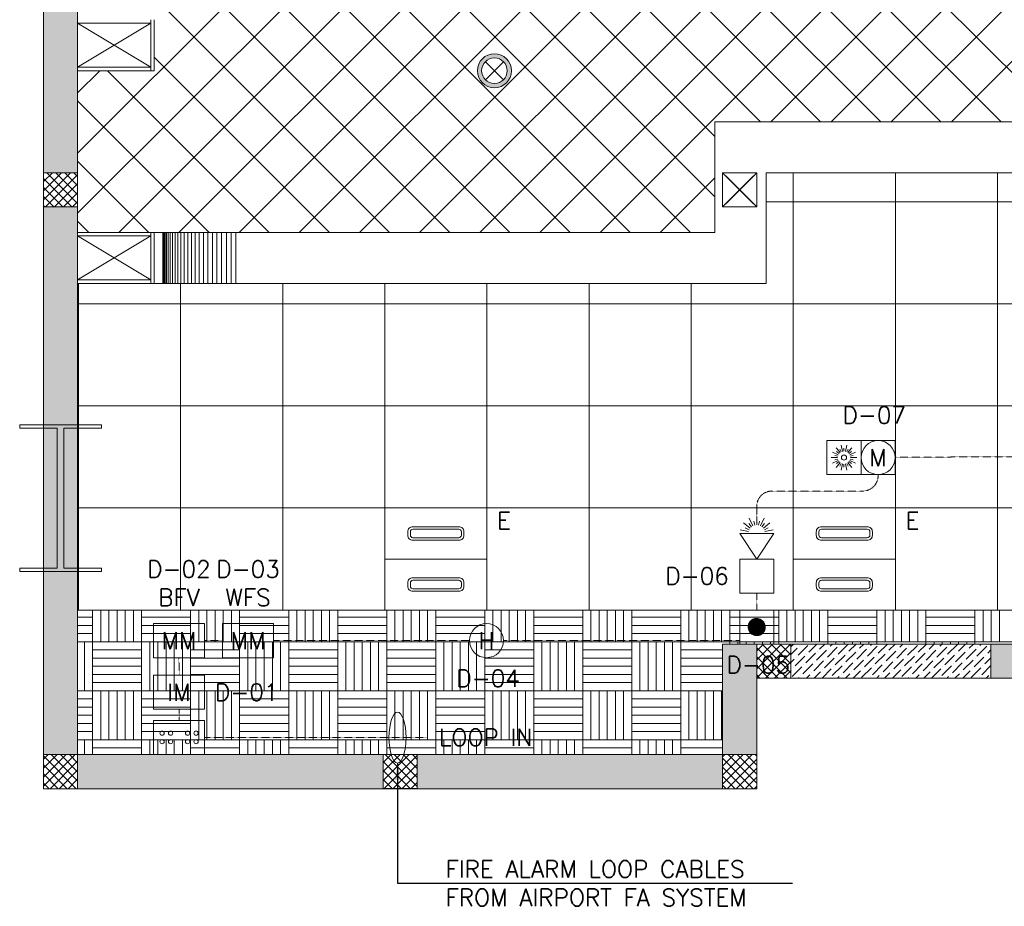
# Model space of a CAD drawing. Header units: millimetres. Extents: x -150 to 17700, y -24664 to 13830.
# Tile 2 of 58: x -140 to 5645, y -691 to 4520. Entities that reach past the tile are written whole.
import ezdxf
from ezdxf.enums import TextEntityAlignment as Align

# ---------------------------------------------------------------- set-up
doc = ezdxf.new("R2010")
doc.units = ezdxf.units.MM
doc.header["$MEASUREMENT"] = 0
doc.linetypes.add('HIDDENX2', pattern=[19.05, 12.7, -6.35])
doc.layers.get('0').update_dxf_attribs({"lineweight": 5})
for name, color, linetype, lineweight, true_color in [('M-MEP-ELFA-CABLE', 1, 'HIDDENX2', 20, 0xff0000), ('M-MEP-ELFA-DETECTOR', 7, 'Continuous', 20, 0xa50000), ('M-MEP-ELFA-EQUIP', 6, 'Continuous', 20, 0xff00ff), ('M-MEP-ELLG-LIGHT', 5, 'Continuous', 15, 0x0000ff), ('RCP XREF$0$A-200MM', 9, 'Continuous', 0, 0x808080), ('RCP XREF$0$A-CEILING-01', 9, 'Continuous', 0, 0x808080), ('RCP XREF$0$A-CEILING-02', 9, 'Continuous', 0, 0x808080), ('RCP XREF$0$A-CEILING-03', 9, 'Continuous', 0, 0x808080), ('RCP XREF$0$A-EQUIP', 9, 'Continuous', 0, 0x808080), ('RCP XREF$0$A-Wall & Column', 9, 'Continuous', 0, 0x808080), ('RCP XREF$0$Column', 9, 'Continuous', 0, 0x808080), ('RCP XREF$0$ND_26_HATCH', 9, 'Continuous', 0, 0x808080), ('RCP XREF$0$XR-CP-DS$0$A-DOWN LIG', 9, 'Continuous', 0, 0x808080)]:
    doc.layers.add(name, color=color, linetype=linetype, lineweight=lineweight, true_color=true_color)
doc.layers.add('M-MEP-ELFA-TEXT', color=7, linetype='Continuous', lineweight=15)
doc.styles.add('Oswald Light', font='txt')
doc.styles.get("Standard").update_dxf_attribs({"font": 'romans.shx'})
doc.dimstyles.new('MDS-50', dxfattribs={"dimtxt": 100, "dimasz": 100, "dimexe": 50, "dimexo": 50, "dimgap": 25, "dimtad": 1, "dimdec": 0, "dimtxsty": 'Oswald Light', "dimcen": 0, "dimdle": 1.5875, "dimazin": 0, "dimtfac": 1, "dimtdec": 0, "dimtix": 1, "dimtmove": 0, "dimatfit": 0, "dimfxl": 1, "dimfrac": 2, "dimtolj": 1, "dimarcsym": 0})

# ---------------------------------------------------------------- blocks, each defined once
blk = doc.blocks.new('MCP-BGU')
h = blk.add_hatch()
h.set_pattern_fill('ANSI31', color=0)
h.set_pattern_definition([(45, (-19207.91589, 10350.93418), (-0.08838834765, 0.08838834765), [])])
h.paths.add_polyline_path([(50, 100, 1), (-50, 100, 1)])
at = {"color": 0}
blk.add_lwpolyline([(-100, 200), (100, 200), (100, 0), (-100, 0)], close=True, dxfattribs=at)
blk.add_circle((0, 100), 50, dxfattribs=at)
blk = doc.blocks.new('FALSS-WM')
at = {"color": 0}
for p, q in [((361.1, 48.7), (372.3, 97.5)), ((371.7, 45), (382.5, 67.6)), ((381.2, 39.1), (412.3, 78.2)), ((389.1, 31.2), (408.6, 46.8)), ((395, 21.7), (440.1, 43.4)), ((398.7, 11.1), (423.1, 16.7)), ((400, 0), (450, 0)), ((361.1, -48.7), (372.3, -97.5)), ((371.7, -45), (382.5, -67.6)), ((381.2, -39.1), (412.3, -78.2)), ((389.1, -31.2), (408.6, -46.8)), ((395, -21.7), (440.1, -43.4)), ((398.7, -11.1), (423.1, -16.7)), ((400, 0), (450, 0))]:
    blk.add_line(p, q, dxfattribs=at)
for points in [[(0, 100), (200, 100), (200, -100), (0, -100)], [(350, 100), (200, 0), (200, 0), (350, -100)]]:
    blk.add_lwpolyline(points, close=True, dxfattribs=at)
blk = doc.blocks.new('HD-CM')
at = {"color": 0}
blk.add_circle((0, 0), 100, dxfattribs=at)
blk.add_attdef('H', text='', height=100, dxfattribs=at).set_placement((0, 0), align=Align.MIDDLE_CENTER)
blk = doc.blocks.new('MCD-CV')
at = {"color": 0}
blk.add_lwpolyline([(-100, 100), (100, 100), (100, -100), (-100, -100)], close=True, dxfattribs=at)
blk.add_circle((0, 0), 100, dxfattribs=at)
blk.add_attdef('C', text='', height=100, dxfattribs=at).set_placement((0, 0), align=Align.MIDDLE_CENTER)
blk = doc.blocks.new('RI-CM')
at = {"color": 0}
for p, q in [((-23.4, 29.3), (-46.8, 58.6)), ((-8.3, 36.6), (-16.7, 73.1)), ((8.3, 36.6), (16.7, 73.1)), ((23.4, 29.3), (46.8, 58.6)), ((-37.5, 0), (-75, 0)), ((-33.8, 16.3), (-67.6, 32.5)), ((-36.6, 8.3), (-54.8, 12.5)), ((-29.3, 23.4), (-44, 35.1)), ((-16.3, 33.8), (-24.4, 50.7)), ((0, 37.5), (0, 56.3)), ((16.3, 33.8), (24.4, 50.7)), ((29.3, 23.4), (44, 35.1)), ((33.8, 16.3), (67.6, 32.5)), ((36.6, 8.3), (54.8, 12.5)), ((37.5, 0), (75, 0)), ((-37.5, 0), (-75, 0)), ((-33.8, -16.3), (-67.6, -32.5)), ((-36.6, -8.3), (-54.8, -12.5)), ((-23.4, -29.3), (-46.8, -58.6)), ((-29.3, -23.4), (-44, -35.1)), ((-16.3, -33.8), (-24.4, -50.7)), ((-8.3, -36.6), (-16.7, -73.1)), ((0, -37.5), (0, -56.3)), ((0, -37.5), (0, -56.3)), ((8.3, -36.6), (16.7, -73.1)), ((16.3, -33.8), (24.4, -50.7)), ((23.4, -29.3), (46.8, -58.6)), ((29.3, -23.4), (44, -35.1)), ((33.8, -16.3), (67.6, -32.5)), ((36.6, -8.3), (54.8, -12.5)), ((37.5, 0), (75, 0))]:
    blk.add_line(p, q, dxfattribs=at)
blk.add_lwpolyline([(-100, 100), (100, 100), (100, -100), (-100, -100)], close=True, dxfattribs=at)
blk.add_circle((0, 0), 15, dxfattribs=at)
blk = doc.blocks.new('IM')
at = {"color": 0}
blk.add_lwpolyline([(-150, 200), (150, 200), (150, 0), (-150, 0)], close=True, dxfattribs=at)
blk.add_attdef('IM', text='', height=100, dxfattribs=at).set_placement((0, 100), align=Align.MIDDLE_CENTER)
blk = doc.blocks.new('MM')
at = {"color": 0}
blk.add_lwpolyline([(-150, 200), (150, 200), (150, 0), (-150, 0)], close=True, dxfattribs=at)
blk.add_attdef('MM', text='', height=100, dxfattribs=at).set_placement((0, 100), align=Align.MIDDLE_CENTER)
blk = doc.blocks.new('FALJB')
at = {"color": 0}
blk.add_lwpolyline([(-150, 200), (150, 200), (150, 0), (-150, 0)], close=True, dxfattribs=at)
for centre in [(-100, 125), (-50, 125), (50, 125), (100, 125), (-100, 75), (-50, 75), (50, 75), (100, 75)]:
    blk.add_circle(centre, 12.5, dxfattribs=at)
blk = doc.blocks.new('RCP XREF')
at = {"layer": 'RCP XREF$0$ND_26_HATCH', "lineweight": 0, "true_color": 0x808080, "transparency": 33554687}
h = blk.add_hatch(color=8, dxfattribs=at)
h.dxf.hatch_style = 1
h.paths.add_polyline_path([(200, 13280), (0, 13280), (0, 0), (4190, 0), (4190, 650), (4390, 650), (4390, 850), (3990, 850), (3990, 200), (200, 200), (200, 8735.8), (200, 8835.8), (200, 9585.8), (200, 9685.8), (200, 10435.8), (200, 10535.8), (200, 11285.8), (200, 11385.8), (200, 12135.8), (200, 12235.8)])
h.paths.add_polyline_path([(0, 11087.2), (200, 11087.2), (200, 11287.2), (0, 11287.2)], flags=17)
h.paths.add_polyline_path([(0, 8211.4), (200, 8211.4), (200, 8411.4), (0, 8411.4)], flags=17)
h.paths.add_polyline_path([(0, 5830), (200, 5830), (200, 6030), (0, 6030)], flags=17)
h.paths.add_polyline_path([(0, 3420), (200, 3420), (200, 3620), (0, 3620)], flags=17)
h.paths.add_polyline_path([(0, 0), (200, 0), (200, 200), (0, 200)], flags=17)
h.paths.add_polyline_path([(1995, 0.3), (2195, 0.3), (2195, 200.3), (1995, 200.3)], flags=16)
h.paths.add_polyline_path([(3990, 0), (4190, 0), (4190, 200), (3990, 200)], flags=17)
h.paths.add_polyline_path([(4190, 650), (4390, 650), (4390, 850), (4190, 850)], flags=17)
h = blk.add_hatch(color=8, dxfattribs=at)
h.dxf.hatch_style = 1
h.paths.add_polyline_path([(5890, 850), (5566.6, 850), (5566.6, 650), (5566.6, 650), (5890, 650)])
at = {"color": 8, "lineweight": 0, "true_color": 0x808080}
for p, q in [((200, 4240), (630, 4500)), ((200, 4500), (630, 4240)), ((200, 3250), (630, 2990)), ((200, 2990), (630, 3250))]:
    blk.add_line(p, q, dxfattribs=at)
at = {"layer": 'RCP XREF$0$A-200MM', "color": 8, "linetype": 'Continuous', "lineweight": 0, "true_color": 0x808080, "transparency": 33554687}
for p, q in [((4390, 833.9), (4406.1, 850)), ((4390, 787.9), (4427.3, 825.2)), ((4433.1, 785), (4490.5, 842.5)), ((4438.8, 836.7), (4438.8, 836.7)), ((4450.3, 848.2), (4452.1, 850)), ((4496.3, 802.3), (4544, 850)), ((4542.2, 756.3), (4599.7, 813.7)), ((4559.5, 819.5), (4590, 850)), ((4605.4, 773.5), (4662.9, 831)), ((4611.2, 825.2), (4611.2, 825.2)), ((4622.7, 836.7), (4635.9, 850)), ((4668.6, 790.8), (4726.1, 848.2)), ((4674.4, 842.5), (4674.4, 842.5)), ((4731.8, 808), (4773.8, 850)), ((4777.8, 762), (4835.2, 819.5)), ((4783.5, 813.7), (4783.5, 813.7)), ((4795, 825.2), (4819.8, 850)), ((4841, 779.3), (4898.4, 836.7)), ((4846.7, 831), (4846.7, 831)), ((4858.2, 842.5), (4865.8, 850)), ((4904.2, 796.5), (4957.7, 850)), ((4909.9, 848.2), (4909.9, 848.2)), ((4967.4, 813.7), (5003.6, 850)), ((5013.3, 767.8), (5070.8, 825.2)), ((5019.1, 819.5), (5019.1, 819.5)), ((5030.6, 831), (5049.6, 850)), ((5076.5, 785), (5134, 842.5)), ((5082.3, 836.7), (5082.3, 836.7)), ((5093.8, 848.2), (5095.6, 850)), ((5139.7, 802.3), (5187.5, 850)), ((5185.7, 756.3), (5243.2, 813.7)), ((5202.9, 819.5), (5233.4, 850)), ((5248.9, 773.5), (5306.4, 831)), ((5254.6, 825.2), (5254.6, 825.2)), ((5266.1, 836.7), (5279.4, 850)), ((5312.1, 790.8), (5369.6, 848.2)), ((5317.8, 842.5), (5317.8, 842.5)), ((5375.3, 808), (5417.3, 850)), ((5421.3, 762), (5478.7, 819.5)), ((5427, 813.7), (5427, 813.7)), ((5438.5, 825.2), (5463.3, 850)), ((5484.5, 779.3), (5541.9, 836.7)), ((5490.2, 831), (5490.2, 831)), ((5501.7, 842.5), (5509.2, 850)), ((5547.7, 796.5), (5566.6, 815.5)), ((5553.4, 848.2), (5553.4, 848.2)), ((4390, 741.9), (4410.1, 762)), ((4415.8, 721.8), (4473.3, 779.3)), ((4421.6, 773.5), (4421.6, 773.5)), ((4479, 739.1), (4536.5, 796.5)), ((4484.8, 790.8), (4484.8, 790.8)), ((4548, 808), (4548, 808)), ((4588.2, 710.3), (4645.7, 767.8)), ((4593.9, 762), (4593.9, 762)), ((4651.4, 727.6), (4708.9, 785)), ((4657.1, 779.3), (4657.1, 779.3)), ((4714.6, 744.8), (4772, 802.3)), ((4720.3, 796.5), (4720.3, 796.5)), ((4760.6, 698.8), (4818, 756.3)), ((4823.8, 716.1), (4881.2, 773.5)), ((4829.5, 767.8), (4829.5, 767.8)), ((4887, 733.3), (4944.4, 790.8)), ((4892.7, 785), (4892.7, 785)), ((4950.2, 750.5), (5007.6, 808)), ((4955.9, 802.3), (4955.9, 802.3)), ((4996.1, 704.6), (5053.6, 762)), ((5001.9, 756.3), (5001.9, 756.3)), ((5059.3, 721.8), (5116.8, 779.3)), ((5065.1, 773.5), (5065.1, 773.5)), ((5122.5, 739.1), (5180, 796.5)), ((5128.3, 790.8), (5128.3, 790.8)), ((5191.5, 808), (5191.5, 808)), ((5231.7, 710.3), (5289.1, 767.8)), ((5237.4, 762), (5237.4, 762)), ((5294.9, 727.6), (5352.3, 785)), ((5300.6, 779.3), (5300.6, 779.3)), ((5358.1, 744.8), (5415.5, 802.3)), ((5363.8, 796.5), (5363.8, 796.5)), ((5404, 698.8), (5461.5, 756.3)), ((5467.2, 716.1), (5524.7, 773.5)), ((5473, 767.8), (5473, 767.8)), ((5530.4, 733.3), (5566.6, 769.5)), ((5536.2, 785), (5536.2, 785)), ((4390, 696), (4392.9, 698.8)), ((4398.6, 658.6), (4456.1, 716.1)), ((4404.4, 710.3), (4404.4, 710.3)), ((4461.8, 675.9), (4519.3, 733.3)), ((4467.6, 727.6), (4467.6, 727.6)), ((4525, 693.1), (4582.5, 750.5)), ((4530.7, 744.8), (4530.7, 744.8)), ((4573.8, 650), (4628.4, 704.6)), ((4576.7, 698.8), (4576.7, 698.8)), ((4634.2, 664.4), (4691.6, 721.8)), ((4639.9, 716.1), (4639.9, 716.1)), ((4697.4, 681.6), (4754.8, 739.1)), ((4703.1, 733.3), (4703.1, 733.3)), ((4766.3, 750.5), (4766.3, 750.5)), ((4806.5, 652.9), (4864, 710.3)), ((4812.3, 704.6), (4812.3, 704.6)), ((4869.7, 670.1), (4927.2, 727.6)), ((4875.5, 721.8), (4875.5, 721.8)), ((4932.9, 687.4), (4990.4, 744.8)), ((4938.7, 739.1), (4938.7, 739.1)), ((4987.5, 650), (5036.3, 698.8)), ((5042.1, 658.6), (5099.5, 716.1)), ((5047.8, 710.3), (5047.8, 710.3)), ((5105.3, 675.9), (5162.7, 733.3)), ((5111, 727.6), (5111, 727.6)), ((5168.5, 693.1), (5225.9, 750.5)), ((5174.2, 744.8), (5174.2, 744.8)), ((5217.3, 650), (5271.9, 704.6)), ((5220.2, 698.8), (5220.2, 698.8)), ((5277.6, 664.4), (5335.1, 721.8)), ((5283.4, 716.1), (5283.4, 716.1)), ((5340.8, 681.6), (5398.3, 739.1)), ((5346.6, 733.3), (5346.6, 733.3)), ((5409.8, 750.5), (5409.8, 750.5)), ((5450, 652.9), (5507.4, 710.3)), ((5455.7, 704.6), (5455.7, 704.6)), ((5513.2, 670.1), (5566.6, 723.6)), ((5518.9, 721.8), (5518.9, 721.8)), ((4435.9, 650), (4438.8, 652.9)), ((4450.3, 664.4), (4450.3, 664.4)), ((4481.9, 650), (4502, 670.1)), ((4513.5, 681.6), (4513.5, 681.6)), ((4527.9, 650), (4565.2, 687.4)), ((4622.7, 652.9), (4622.7, 652.9)), ((4665.8, 650), (4674.4, 658.6)), ((4685.9, 670.1), (4685.9, 670.1)), ((4711.7, 650), (4737.6, 675.9)), ((4749.1, 687.4), (4749.1, 687.4)), ((4757.7, 650), (4800.8, 693.1)), ((4858.2, 658.6), (4858.2, 658.6)), ((4895.6, 650), (4909.9, 664.4)), ((4921.4, 675.9), (4921.4, 675.9)), ((4941.5, 650), (4973.1, 681.6)), ((4984.6, 693.1), (4984.6, 693.1)), ((5079.4, 650), (5082.3, 652.9)), ((5093.8, 664.4), (5093.8, 664.4)), ((5125.4, 650), (5145.5, 670.1)), ((5157, 681.6), (5157, 681.6)), ((5171.3, 650), (5208.7, 687.4)), ((5266.1, 652.9), (5266.1, 652.9)), ((5309.2, 650), (5317.8, 658.6)), ((5329.3, 670.1), (5329.3, 670.1)), ((5355.2, 650), (5381, 675.9)), ((5392.5, 687.4), (5392.5, 687.4)), ((5401.1, 650), (5444.2, 693.1)), ((5501.7, 658.6), (5501.7, 658.6)), ((5539, 650), (5553.4, 664.4)), ((5564.9, 675.9), (5564.9, 675.9))]:
    blk.add_line(p, q, dxfattribs=at)
at = {"layer": 'RCP XREF$0$A-CEILING-01', "color": 8, "linetype": 'Continuous', "lineweight": 0, "true_color": 0x808080}
for p, q in [((200, 3735.5), (9844.5, 13380)), ((441.6, 3270), (10551.6, 13380)), ((1148.7, 3270), (11258.7, 13380)), ((1502.2, 3270), (11612.2, 13380)), ((2209.3, 3270), (12319.3, 13380)), ((2562.9, 3270), (12672.9, 13380)), ((2916.4, 3270), (13026.4, 13380)), ((4273.6, 3920), (13733.6, 13380)), ((4980.7, 3920), (14440.7, 13380)), ((5334.2, 3920), (14794.2, 13380)), ((1855.8, 3270), (11865.8, 13280)), ((4627.1, 3920), (11820.1, 11113)), ((5979.5, 3920), (200, 9699.5)), ((5625.9, 3920), (200, 9345.9)), ((200, 3382), (5948, 9130)), ((5272.4, 3920), (200, 8992.4)), ((4918.8, 3920), (200, 8638.8)), ((795.1, 3270), (5890, 8364.9)), ((4565.3, 3920), (200, 8285.3)), ((4211.7, 3920), (200, 7931.7)), ((3945, 3833.2), (200, 7578.2)), ((3945, 3479.6), (200, 7224.6)), ((3801.1, 3270), (200, 6871.1)), ((3447.5, 3270), (200, 6517.5)), ((3094, 3270), (200, 6164)), ((3270, 3270), (5890, 5890)), ((2740.4, 3270), (200, 5810.4)), ((2386.9, 3270), (200, 5456.9)), ((2033.3, 3270), (200, 5103.3)), ((1679.7, 3270), (650, 4299.7)), ((200, 4089.1), (330.9, 4220)), ((1326.2, 3270), (376.2, 4220)), ((972.6, 3270), (200, 4042.6)), ((619.1, 3270), (200, 3689.1)), ((3623.6, 3270), (3945, 3591.4)), ((265.5, 3270), (200, 3335.5))]:
    blk.add_line(p, q, dxfattribs=at)
at = {"layer": 'RCP XREF$0$A-CEILING-01', "color": 8, "lineweight": 0, "true_color": 0x808080}
for p, q in [((650, 4520), (650, 4220)), ((650, 4220), (200, 4220)), ((200, 4220), (200, 3270)), ((3945, 3270), (3945, 3920)), ((3945, 3920), (6135, 3920)), ((4245, 2970), (4245, 3620)), ((4245, 3620), (5835, 3620)), ((200, 3270), (3945, 3270)), ((200, 1050), (200, 2970)), ((200, 2970), (4245, 2970)), ((9805, 1050), (200, 1050)), ((200, 1050), (200, 200)), ((9805, 1050), (200, 1050)), ((3990, 200), (3990, 850)), ((3990, 850), (7990, 850)), ((200, 200), (3990, 200))]:
    blk.add_line(p, q, dxfattribs=at)
at = {"layer": 'RCP XREF$0$A-CEILING-02', "color": 8, "linetype": 'Continuous', "lineweight": 0, "true_color": 0x808080}
for p, q in [((4405, 1050), (4405, 3620)), ((5005, 1050), (5005, 3620)), ((5605, 1050), (5605, 3620)), ((4245, 3450), (5835, 3450)), ((205, 1050), (205, 2970)), ((805, 1050), (805, 2970)), ((1405, 1050), (1405, 2970)), ((2005, 1050), (2005, 2970)), ((2605, 1050), (2605, 2970)), ((3205, 1050), (3205, 2970)), ((3805, 1050), (3805, 2970)), ((200, 2850), (9805, 2850)), ((200, 2250), (9805, 2250)), ((200, 1650), (9805, 1650))]:
    blk.add_line(p, q, dxfattribs=at)
at = {"layer": 'RCP XREF$0$A-CEILING-03', "color": 8, "linetype": 'Continuous', "lineweight": 0, "true_color": 0x808080}
for p, q in [((288, 864), (288, 1050)), ((336, 864), (336, 1050)), ((384, 864), (384, 1050)), ((432, 864), (432, 1050)), ((480, 864), (480, 1050)), ((528, 864), (528, 1050)), ((576, 864), (576, 1050)), ((864, 864), (864, 1050)), ((912, 864), (912, 1050)), ((960, 864), (960, 1050)), ((1008, 864), (1008, 1050)), ((1056, 864), (1056, 1050)), ((1104, 864), (1104, 1050)), ((1152, 864), (1152, 1050)), ((1440, 864), (1440, 1050)), ((1488, 864), (1488, 1050)), ((1536, 864), (1536, 1050)), ((1584, 864), (1584, 1050)), ((1632, 864), (1632, 1050)), ((1680, 864), (1680, 1050)), ((1728, 864), (1728, 1050)), ((2016, 864), (2016, 1050)), ((2064, 864), (2064, 1050)), ((2112, 864), (2112, 1050)), ((2160, 864), (2160, 1050)), ((2208, 864), (2208, 1050)), ((2256, 864), (2256, 1050)), ((2304, 864), (2304, 1050)), ((2592, 864), (2592, 1050)), ((2640, 864), (2640, 1050)), ((2688, 864), (2688, 1050)), ((2736, 864), (2736, 1050)), ((2784, 864), (2784, 1050)), ((2832, 864), (2832, 1050)), ((2880, 864), (2880, 1050)), ((3168, 864), (3168, 1050)), ((3216, 864), (3216, 1050)), ((3264, 864), (3264, 1050)), ((3312, 864), (3312, 1050)), ((3360, 864), (3360, 1050)), ((3408, 864), (3408, 1050)), ((3456, 864), (3456, 1050)), ((3744, 864), (3744, 1050)), ((3792, 864), (3792, 1050)), ((3840, 864), (3840, 1050)), ((3888, 864), (3888, 1050)), ((3936, 864), (3936, 1050)), ((3984, 864), (3984, 1050)), ((4032, 864), (4032, 1050)), ((4320, 864), (4320, 1050)), ((4368, 864), (4368, 1050)), ((4416, 864), (4416, 1050)), ((4464, 864), (4464, 1050)), ((4512, 864), (4512, 1050)), ((4560, 864), (4560, 1050)), ((4608, 864), (4608, 1050)), ((4896, 864), (4896, 1050)), ((4944, 864), (4944, 1050)), ((4992, 864), (4992, 1050)), ((5040, 864), (5040, 1050)), ((5088, 864), (5088, 1050)), ((5136, 864), (5136, 1050)), ((5184, 864), (5184, 1050)), ((5472, 864), (5472, 1050)), ((5520, 864), (5520, 1050)), ((5568, 864), (5568, 1050)), ((5616, 864), (5616, 1050)), ((200, 1008), (288, 1008)), ((576, 1008), (864, 1008)), ((1152, 1008), (1440, 1008)), ((1728, 1008), (2016, 1008)), ((2304, 1008), (2592, 1008)), ((2880, 1008), (3168, 1008)), ((3456, 1008), (3744, 1008)), ((4032, 1008), (4320, 1008)), ((4608, 1008), (4896, 1008)), ((5184, 1008), (5472, 1008)), ((200, 960), (288, 960)), ((576, 960), (864, 960)), ((1152, 960), (1440, 960)), ((1728, 960), (2016, 960)), ((2304, 960), (2592, 960)), ((2880, 960), (3168, 960)), ((3456, 960), (3744, 960)), ((4032, 960), (4320, 960)), ((4608, 960), (4896, 960)), ((5184, 960), (5472, 960)), ((200, 912), (288, 912)), ((576, 912), (864, 912)), ((1152, 912), (1440, 912)), ((1728, 912), (2016, 912)), ((2304, 912), (2592, 912)), ((2880, 912), (3168, 912)), ((3456, 912), (3744, 912)), ((4032, 912), (4320, 912)), ((4608, 912), (4896, 912)), ((5184, 912), (5472, 912)), ((200, 864), (288, 864)), ((240, 576), (240, 864)), ((288, 576), (288, 864)), ((288, 864), (576, 864)), ((288, 816), (576, 816)), ((576, 576), (576, 864)), ((576, 864), (864, 864)), ((624, 576), (624, 864)), ((672, 576), (672, 864)), ((720, 576), (720, 864)), ((768, 576), (768, 864)), ((816, 576), (816, 864)), ((864, 576), (864, 864)), ((864, 864), (1152, 864)), ((864, 816), (1152, 816)), ((1152, 576), (1152, 864)), ((1152, 864), (1440, 864)), ((1200, 576), (1200, 864)), ((1248, 576), (1248, 864)), ((1296, 576), (1296, 864)), ((1344, 576), (1344, 864)), ((1392, 576), (1392, 864)), ((1440, 576), (1440, 864)), ((1440, 864), (1728, 864)), ((1440, 816), (1728, 816)), ((1728, 576), (1728, 864)), ((1728, 864), (2016, 864)), ((1776, 576), (1776, 864)), ((1824, 576), (1824, 864)), ((1872, 576), (1872, 864)), ((1920, 576), (1920, 864)), ((1968, 576), (1968, 864)), ((2016, 576), (2016, 864)), ((2016, 864), (2304, 864)), ((2016, 816), (2304, 816)), ((2304, 576), (2304, 864)), ((2304, 864), (2592, 864)), ((2352, 576), (2352, 864)), ((2400, 576), (2400, 864)), ((2448, 576), (2448, 864)), ((2496, 576), (2496, 864)), ((2544, 576), (2544, 864)), ((2592, 576), (2592, 864)), ((2592, 864), (2880, 864)), ((2592, 816), (2880, 816)), ((2880, 576), (2880, 864)), ((2880, 864), (3168, 864)), ((2928, 576), (2928, 864)), ((2976, 576), (2976, 864)), ((3024, 576), (3024, 864)), ((3072, 576), (3072, 864)), ((3120, 576), (3120, 864)), ((3168, 576), (3168, 864)), ((3168, 864), (3456, 864)), ((3168, 816), (3456, 816)), ((3456, 576), (3456, 864)), ((3456, 864), (3744, 864)), ((3504, 576), (3504, 864)), ((3552, 576), (3552, 864)), ((3600, 576), (3600, 864)), ((3648, 576), (3648, 864)), ((3696, 576), (3696, 864)), ((3744, 576), (3744, 864)), ((3744, 864), (4032, 864)), ((3744, 816), (3990, 816)), ((4032, 850), (4032, 864)), ((4032, 864), (4320, 864)), ((4080, 850), (4080, 864)), ((4128, 850), (4128, 864)), ((4176, 850), (4176, 864)), ((4224, 850), (4224, 864)), ((4272, 850), (4272, 864)), ((4320, 850), (4320, 864)), ((4320, 864), (4608, 864)), ((4608, 850), (4608, 864)), ((4608, 864), (4896, 864)), ((4656, 850), (4656, 864)), ((4704, 850), (4704, 864)), ((4752, 850), (4752, 864)), ((4800, 850), (4800, 864)), ((4848, 850), (4848, 864)), ((4896, 850), (4896, 864)), ((4896, 864), (5184, 864)), ((5184, 850), (5184, 864)), ((5184, 864), (5472, 864)), ((5232, 850), (5232, 864)), ((5280, 850), (5280, 864)), ((5328, 850), (5328, 864)), ((5376, 850), (5376, 864)), ((5424, 850), (5424, 864)), ((5472, 850), (5472, 864)), ((5472, 864), (5760, 864)), ((288, 768), (576, 768)), ((864, 768), (1152, 768)), ((1440, 768), (1728, 768)), ((2016, 768), (2304, 768)), ((2592, 768), (2880, 768)), ((3168, 768), (3456, 768)), ((3744, 768), (3990, 768)), ((288, 720), (576, 720)), ((864, 720), (1152, 720)), ((1440, 720), (1728, 720)), ((2016, 720), (2304, 720)), ((2592, 720), (2880, 720)), ((3168, 720), (3456, 720)), ((3744, 720), (3990, 720)), ((288, 672), (576, 672)), ((864, 672), (1152, 672)), ((1440, 672), (1728, 672)), ((2016, 672), (2304, 672)), ((2592, 672), (2880, 672)), ((3168, 672), (3456, 672)), ((3744, 672), (3990, 672)), ((288, 624), (576, 624)), ((864, 624), (1152, 624)), ((1440, 624), (1728, 624)), ((2016, 624), (2304, 624)), ((2592, 624), (2880, 624)), ((3168, 624), (3456, 624)), ((3744, 624), (3990, 624)), ((200, 576), (288, 576)), ((200, 528), (288, 528)), ((288, 288), (288, 576)), ((288, 576), (576, 576)), ((336, 288), (336, 576)), ((384, 288), (384, 576)), ((432, 288), (432, 576)), ((480, 288), (480, 576)), ((528, 288), (528, 576)), ((576, 288), (576, 576)), ((576, 576), (864, 576)), ((576, 528), (864, 528)), ((864, 288), (864, 576)), ((864, 576), (1152, 576)), ((912, 288), (912, 576)), ((960, 288), (960, 576)), ((1008, 288), (1008, 576)), ((1056, 288), (1056, 576)), ((1104, 288), (1104, 576)), ((1152, 288), (1152, 576)), ((1152, 576), (1440, 576)), ((1152, 528), (1440, 528)), ((1440, 288), (1440, 576)), ((1440, 576), (1728, 576)), ((1488, 288), (1488, 576)), ((1536, 288), (1536, 576)), ((1584, 288), (1584, 576)), ((1632, 288), (1632, 576)), ((1680, 288), (1680, 576)), ((1728, 288), (1728, 576)), ((1728, 576), (2016, 576)), ((1728, 528), (2016, 528)), ((2016, 288), (2016, 576)), ((2016, 576), (2304, 576)), ((2064, 288), (2064, 576)), ((2112, 288), (2112, 576)), ((2160, 288), (2160, 576)), ((2208, 288), (2208, 576)), ((2256, 288), (2256, 576)), ((2304, 288), (2304, 576)), ((2304, 576), (2592, 576)), ((2304, 528), (2592, 528)), ((2592, 288), (2592, 576)), ((2592, 576), (2880, 576)), ((2640, 288), (2640, 576)), ((2688, 288), (2688, 576)), ((2736, 288), (2736, 576)), ((2784, 288), (2784, 576)), ((2832, 288), (2832, 576)), ((2880, 288), (2880, 576)), ((2880, 576), (3168, 576)), ((2880, 528), (3168, 528)), ((3168, 288), (3168, 576)), ((3168, 576), (3456, 576)), ((3216, 288), (3216, 576)), ((3264, 288), (3264, 576)), ((3312, 288), (3312, 576)), ((3360, 288), (3360, 576)), ((3408, 288), (3408, 576)), ((3456, 288), (3456, 576)), ((3456, 576), (3744, 576)), ((3456, 528), (3744, 528)), ((3744, 288), (3744, 576)), ((3744, 576), (3990, 576)), ((3792, 288), (3792, 576)), ((3840, 288), (3840, 576)), ((3888, 288), (3888, 576)), ((3936, 288), (3936, 576)), ((3984, 288), (3984, 576)), ((200, 480), (288, 480)), ((576, 480), (864, 480)), ((1152, 480), (1440, 480)), ((1728, 480), (2016, 480)), ((2304, 480), (2592, 480)), ((2880, 480), (3168, 480)), ((3456, 480), (3744, 480)), ((200, 432), (288, 432)), ((576, 432), (864, 432)), ((1152, 432), (1440, 432)), ((1728, 432), (2016, 432)), ((2304, 432), (2592, 432)), ((2880, 432), (3168, 432)), ((3456, 432), (3744, 432)), ((200, 384), (288, 384)), ((576, 384), (864, 384)), ((1152, 384), (1440, 384)), ((1728, 384), (2016, 384)), ((2304, 384), (2592, 384)), ((2880, 384), (3168, 384)), ((3456, 384), (3744, 384)), ((200, 336), (288, 336)), ((576, 336), (864, 336)), ((1152, 336), (1440, 336)), ((1728, 336), (2016, 336)), ((2304, 336), (2592, 336)), ((2880, 336), (3168, 336)), ((3456, 336), (3744, 336)), ((200, 288), (288, 288)), ((240, 200), (240, 288)), ((288, 200), (288, 288)), ((288, 288), (576, 288)), ((288, 240), (576, 240)), ((576, 200), (576, 288)), ((576, 288), (864, 288)), ((624, 200), (624, 288)), ((672, 200), (672, 288)), ((720, 200), (720, 288)), ((768, 200), (768, 288)), ((816, 200), (816, 288)), ((864, 200), (864, 288)), ((864, 288), (1152, 288)), ((864, 240), (1152, 240)), ((1152, 200), (1152, 288)), ((1152, 288), (1440, 288)), ((1200, 200), (1200, 288)), ((1248, 200), (1248, 288)), ((1296, 200), (1296, 288)), ((1344, 200), (1344, 288)), ((1392, 200), (1392, 288)), ((1440, 200), (1440, 288)), ((1440, 288), (1728, 288)), ((1440, 240), (1728, 240)), ((1728, 200), (1728, 288)), ((1728, 288), (2016, 288)), ((1776, 200), (1776, 288)), ((1824, 200), (1824, 288)), ((1872, 200), (1872, 288)), ((1920, 200), (1920, 288)), ((1968, 200), (1968, 288)), ((2016, 200), (2016, 288)), ((2016, 288), (2304, 288)), ((2016, 240), (2304, 240)), ((2304, 200), (2304, 288)), ((2304, 288), (2592, 288)), ((2352, 200), (2352, 288)), ((2400, 200), (2400, 288)), ((2448, 200), (2448, 288)), ((2496, 200), (2496, 288)), ((2544, 200), (2544, 288)), ((2592, 200), (2592, 288)), ((2592, 288), (2880, 288)), ((2592, 240), (2880, 240)), ((2880, 200), (2880, 288)), ((2880, 288), (3168, 288)), ((2928, 200), (2928, 288)), ((2976, 200), (2976, 288)), ((3024, 200), (3024, 288)), ((3072, 200), (3072, 288)), ((3120, 200), (3120, 288)), ((3168, 200), (3168, 288)), ((3168, 288), (3456, 288)), ((3168, 240), (3456, 240)), ((3456, 200), (3456, 288)), ((3456, 288), (3744, 288)), ((3504, 200), (3504, 288)), ((3552, 200), (3552, 288)), ((3600, 200), (3600, 288)), ((3648, 200), (3648, 288)), ((3696, 200), (3696, 288)), ((3744, 200), (3744, 288)), ((3744, 288), (3990, 288)), ((3744, 240), (3990, 240))]:
    blk.add_line(p, q, dxfattribs=at)
at = {"layer": 'RCP XREF$0$A-EQUIP', "color": 8, "lineweight": 0, "true_color": 0x808080}
for p, q in [((4172, 3602), (4008, 3438)), ((4008, 3602), (4172, 3438))]:
    blk.add_line(p, q, dxfattribs=at)
at = {"layer": 'RCP XREF$0$A-Wall & Column', "color": 8, "lineweight": 0, "true_color": 0x808080}
for p, q in [((0, 13480), (0, 0)), ((200, 13480), (200, 200)), ((630, 4220), (630, 4520)), ((650, 4220), (650, 4520)), ((630, 4500), (200, 4500)), ((630, 4240), (200, 4240)), ((650, 4220), (200, 4220)), ((200, 3620), (0, 3620)), ((0, 3620), (0, 3420)), ((200, 3420), (200, 3620)), ((4190, 3420), (3990, 3620)), ((3990, 3420), (4190, 3620)), ((3990, 3420), (3990, 3620)), ((3990, 3620), (4190, 3620)), ((4190, 3620), (3990, 3620)), ((3990, 3620), (3990, 3420)), ((4190, 3620), (4190, 3420)), ((4190, 3420), (4190, 3620)), ((0, 3420), (200, 3420)), ((4190, 3420), (3990, 3420)), ((3990, 3420), (4190, 3420)), ((650, 3270), (200, 3270)), ((630, 3250), (200, 3250)), ((630, 3270), (630, 2970)), ((650, 3270), (650, 2970)), ((630, 2990), (200, 2990)), ((650, 2970), (200, 2970)), ((3990, 850), (3990, 200)), ((3990, 850), (4390, 850)), ((4390, 850), (4190, 850)), ((4190, 850), (4190, 650)), ((4390, 850), (4390, 650)), ((4390, 650), (4390, 850)), ((4390, 850), (5566.6, 850)), ((5566.6, 850), (6090, 850)), ((4190, 650), (4190, 0)), ((4190, 650), (4390, 650)), ((4190, 650), (4390, 650)), ((4190, 0), (4190, 650)), ((4190, 650), (4390, 650)), ((4390, 650), (5566.6, 650)), ((5566.6, 650), (6090, 650)), ((200, 200), (0, 200)), ((0, 200), (0, 0)), ((200, 200), (3990, 200)), ((200, 0), (200, 200)), ((2195, 200.3), (1995, 200.3)), ((1995, 200.3), (1995, 0.3)), ((2195, 0.3), (2195, 200.3)), ((4190, 200), (3990, 200)), ((3990, 200), (3990, 0)), ((4190, 0), (4190, 200)), ((0, 0), (4190, 0)), ((0, 0), (200, 0)), ((1995, 0.3), (2195, 0.3)), ((3990, 0), (4190, 0))]:
    blk.add_line(p, q, dxfattribs=at)
at = {"layer": 'RCP XREF$0$Column', "color": 8, "lineweight": 0, "true_color": 0x808080}
for p, q in [((-140.5, 2118.4), (-140.5, 2138.4)), ((-140.5, 2138.4), (340.5, 2138.4)), ((80.5, 2118.4), (-140.5, 2118.4)), ((80.5, 1296.4), (80.5, 2118.4)), ((340.5, 2118.4), (119.5, 2118.4)), ((119.5, 2118.4), (119.5, 1296.4)), ((340.5, 2138.4), (340.5, 2118.4)), ((-140.5, 1276.4), (-140.5, 1296.4)), ((-140.5, 1296.4), (80.5, 1296.4)), ((340.5, 1276.4), (-140.5, 1276.4)), ((119.5, 1296.4), (340.5, 1296.4)), ((340.5, 1296.4), (340.5, 1276.4))]:
    blk.add_line(p, q, dxfattribs=at)
at = {"layer": 'RCP XREF$0$ND_26_HATCH', "color": 8, "linetype": 'Continuous', "lineweight": 0, "true_color": 0x808080}
for p, q in [((0, 3568), (52, 3620)), ((0, 3514.9), (105.1, 3620)), ((0, 3461.9), (158.1, 3620)), ((11.1, 3420), (200, 3608.9)), ((200, 3439.5), (19.5, 3620)), ((200, 3492.5), (72.5, 3620)), ((200, 3545.6), (125.6, 3620)), ((200, 3598.6), (178.6, 3620)), ((166.5, 3420), (0, 3586.5)), ((113.4, 3420), (0, 3533.4)), ((64.2, 3420), (200, 3555.8)), ((60.4, 3420), (0, 3480.4)), ((117.2, 3420), (200, 3502.8)), ((7.4, 3420), (0, 3427.4)), ((170.2, 3420), (200, 3449.8)), ((4190, 651.5), (4388.5, 850)), ((4190, 810.6), (4227.4, 848)), ((4190, 757.6), (4280.4, 848)), ((4190, 704.6), (4333.4, 848)), ((4368.3, 650), (4190, 828.3)), ((4390, 681.4), (4223.4, 848)), ((4390, 734.4), (4276.4, 848)), ((4390, 787.4), (4329.4, 848)), ((4390, 840.5), (4380.5, 850)), ((4315.3, 650), (4190, 775.3)), ((4241.5, 650), (4390, 798.5)), ((4262.3, 650), (4190, 722.3)), ((4294.5, 650), (4390, 745.5)), ((4209.2, 650), (4190, 669.2)), ((4347.6, 650), (4390, 692.4)), ((0, 173.9), (26.1, 200)), ((0, 120.8), (79.2, 200)), ((0, 67.8), (132.2, 200)), ((0, 14.8), (185.2, 200)), ((192.3, 0), (0, 192.3)), ((200, 45.4), (45.4, 200)), ((200, 98.4), (98.4, 200)), ((200, 151.4), (151.4, 200)), ((1995, 153.6), (2039.5, 198.1)), ((1995, 100.6), (2092.5, 198)), ((1995, 47.5), (2145.5, 198)), ((2000.8, 0.3), (2195, 194.5)), ((2195, 12.6), (2009.5, 198.1)), ((2195, 65.6), (2062.6, 198.1)), ((2195, 118.7), (2115.6, 198)), ((2195, 171.7), (2168.7, 198)), ((3990, 186.4), (4003.6, 200)), ((3990, 133.3), (4056.7, 200)), ((3990, 80.3), (4109.7, 200)), ((3990, 27.3), (4162.7, 200)), ((4169.8, 0), (3990, 179.8)), ((4015.8, 0), (4190, 174.2)), ((4190, 32.8), (4022.8, 200)), ((4190, 85.9), (4075.9, 200)), ((4190, 138.9), (4128.9, 200)), ((4190, 191.9), (4181.9, 200)), ((139.3, 0), (0, 139.3)), ((38.3, 0), (200, 161.7)), ((2154.2, 0.3), (1995, 159.6)), ((2053.9, 0.3), (2195, 141.5)), ((4116.8, 0), (3990, 126.8)), ((4068.8, 0), (4190, 121.2)), ((86.3, 0), (0, 86.3)), ((91.3, 0), (200, 108.7)), ((2101.2, 0.3), (1995, 106.5)), ((2106.9, 0.3), (2195, 88.4)), ((4063.7, 0), (3990, 73.7)), ((4121.8, 0), (4190, 68.2)), ((33.2, 0), (0, 33.2)), ((144.3, 0), (200, 55.7)), ((197.4, 0), (200, 2.6)), ((2048.1, 0.3), (1995, 53.5)), ((1995.1, 0.3), (1995, 0.5)), ((2159.9, 0.3), (2195, 35.4)), ((4010.7, 0), (3990, 20.7)), ((4174.9, 0), (4190, 15.1))]:
    blk.add_line(p, q, dxfattribs=at)
at = {"layer": 'RCP XREF$0$ND_26_HATCH', "color": 8, "lineweight": 0, "true_color": 0x808080}
blk.add_line((5566.6, 650), (5566.6, 850), dxfattribs=at)
at = {"layer": 'RCP XREF$0$XR-CP-DS$0$A-DOWN LIG', "color": 8, "lineweight": 0, "true_color": 0x808080}
for p, q in [((6135, 3920), (3945, 3920)), ((3945, 3920), (3945, 3270)), ((4245, 2970), (4245, 3620)), ((4245, 3620), (5835, 3620)), ((3945, 3270), (650, 3270)), ((650, 3270), (650, 2970)), ((700, 3270), (700, 2970)), ((700.9, 3270), (700.9, 2970)), ((703.7, 3270), (703.7, 2970)), ((708.3, 3270), (708.3, 2970)), ((714.7, 3270), (714.7, 2970)), ((722.8, 3270), (722.8, 2970)), ((732.7, 3270), (732.7, 2970)), ((744.3, 3270), (744.3, 2970)), ((757.6, 3270), (757.6, 2970)), ((772.5, 3270), (772.5, 2970)), ((788.9, 3270), (788.9, 2970)), ((806.7, 3270), (806.7, 2970)), ((825.9, 3270), (825.9, 2970)), ((846.5, 3270), (846.5, 2970)), ((868.2, 3270), (868.2, 2970)), ((891.1, 3270), (891.1, 2970)), ((915, 3270), (915, 2970)), ((939.8, 3270), (939.8, 2970)), ((965.4, 3270), (965.4, 2970)), ((991.8, 3270), (991.8, 2970)), ((1018.7, 3270), (1018.7, 2970)), ((1046.1, 3270), (1046.1, 2970)), ((1073.9, 3266.6), (1073.9, 2966.6)), ((1101.9, 3270), (1101.9, 2970)), ((1130, 3270), (1130, 2970)), ((650, 2970), (4245, 2970))]:
    blk.add_line(p, q, dxfattribs=at)
blk = doc.blocks.new('*U27')
at = {"lineweight": 0}
h = blk.add_hatch(color=0, dxfattribs=at)
h.dxf.hatch_style = 1
h.paths.add_polyline_path([(-70.7, 70.7), (-53, 53, -0.414214), (53, 53), (70.7, 70.7, 0.414214)])
h.paths.add_polyline_path([(75, 0, -0.198912), (53, -53), (70.7, -70.7, 0.198912), (100, 0, 0.198912), (70.7, 70.7), (53, 53, -0.198912)])
h.paths.add_polyline_path([(-53, -53), (-70.7, -70.7, 0.414214), (70.7, -70.7), (53, -53, -0.414214)])
h.paths.add_polyline_path([(-75, 0, -0.198912), (-53, 53), (-70.7, 70.7, 0.198912), (-100, 0, 0.198912), (-70.7, -70.7), (-53, -53, -0.198912)])
at = {"color": 0}
for p, q in [((-53, 53), (53, -53)), ((-53, -53), (53, 53))]:
    blk.add_line(p, q, dxfattribs=at)
at = {"color": 0, "lineweight": 0}
for radius in [100, 75]:
    blk.add_circle((0, 0), radius, dxfattribs=at)
blk = doc.blocks.new('LIGHT-600X600MM')
at = {"color": 0}
blk.add_line((300, 0), (-300, 0), dxfattribs=at)
blk.add_lwpolyline([(-300, 300), (-300, -300), (300, -300), (300, 300)], close=True, dxfattribs=at)
for points in [[(-165, 160), (-165, 140, 0.414214), (-135, 110), (135, 110, 0.414214), (165, 140), (165, 160, 0.414214), (135, 190), (-135, 190, 0.414214)], [(-150, 160), (-150, 140, 0.414214), (-135, 125), (135, 125, 0.414214), (150, 140), (150, 160, 0.414214), (135, 175), (-135, 175, 0.414214)], [(-165, -160), (-165, -140, -0.414214), (-135, -110), (135, -110, -0.414214), (165, -140), (165, -160, -0.414214), (135, -190), (-135, -190, -0.414214)], [(-150, -160), (-150, -140, -0.414214), (-135, -125), (135, -125, -0.414214), (150, -140), (150, -160, -0.414214), (135, -175), (-135, -175, -0.414214)]]:
    blk.add_lwpolyline(points, format="xyb", close=True, dxfattribs=at)
blk.add_attdef('E', text='', height=100).set_placement((400, 250), align=Align.MIDDLE_CENTER)

msp = doc.modelspace()

# ---------------------------------------------------------------- linework, layer by layer
at = {"layer": 'M-MEP-ELFA-CABLE', "ltscale": 0.1}
for points in [[(5003.5, 1948.8), (6402.7, 1952)], [(4190, 1050), (4190, 1150)], [(945.4, 870), (1051.5, 870)], [(1351.5, 870), (2502.5, 870)], [(2702.5, 870), (4090, 870)], [(796, 667), (795.4, 770)], [(796, 467), (796, 401.3)], [(946, 301.3), (2255.6, 301.3)]]:
    msp.add_lwpolyline(points, dxfattribs=at)
msp.add_lwpolyline([(4903.5, 1845.8), (4903.5, 1839.5, -0.414214), (4813.5, 1749.5), (4280, 1749.5, 0.414214), (4190, 1659.5), (4190, 1600)], format="xyb", dxfattribs=at)
at = {"layer": 'M-MEP-ELFA-TEXT'}
msp.add_ellipse((2079.5, 300.3), major_axis=(0, -150), ratio=0.333333, dxfattribs=at)

# ---------------------------------------------------------------- block references
at = {"color": 8, "true_color": 0x808080}
msp.add_blockref('RCP XREF', (0, 0), dxfattribs=at)
at = {"layer": 'M-MEP-ELFA-DETECTOR'}
for name, p in [('RI-CM', (4703, 1945.8)), ('MCP-BGU', (4190, 850))]:
    msp.add_blockref(name, p, dxfattribs=at)
for name, p, values in [('MCD-CV', (4903.5, 1945.8), {'C': 'M'}), ('HD-CM', (2602.5, 870), {'H': 'H'})]:
    msp.add_blockref(name, p, dxfattribs=at).add_auto_attribs(values)
at = {"layer": 'M-MEP-ELFA-DETECTOR', "rotation": 90}
msp.add_blockref('FALSS-WM', (4190, 1150), dxfattribs=at)
at = {"layer": 'M-MEP-ELFA-EQUIP'}
for name, p, values in [('MM', (795.4, 770), {'MM': 'MM'}), ('MM', (1201.5, 770), {'MM': 'MM'}), ('IM', (796, 467), {'IM': 'IM'})]:
    msp.add_blockref(name, p, dxfattribs=at).add_auto_attribs(values)
msp.add_blockref('FALJB', (796, 201.3), dxfattribs=at)
at = {"layer": 'M-MEP-ELLG-LIGHT', "color": 5, "true_color": 0x0000ff}
msp.add_blockref('*U27', (2649, 4220), dxfattribs=at)
at = {"layer": 'M-MEP-ELLG-LIGHT'}
ref = msp.add_blockref('LIGHT-600X600MM', (2305, 1350), dxfattribs=at)
ref.add_attrib('E', 'E', dxfattribs={"layer": '0', "color": 0, "height": 100}).set_placement((2705, 1575), align=Align.MIDDLE_CENTER)
ref = msp.add_blockref('LIGHT-600X600MM', (4705, 1350), dxfattribs=at)
ref.add_attrib('E', 'E', dxfattribs={"layer": '0', "color": 0, "height": 100}).set_placement((5105, 1575), align=Align.MIDDLE_CENTER)

# ---------------------------------------------------------------- texts
at = {"layer": 'M-MEP-ELFA-TEXT', "char_height": 100}
for s, width, heights, insert, attachment_point in [('D-07', 262.905, [0], (4881, 2145.8), 8), ('D-02\\PBFV', 682.817, [286.8], (795.4, 1074), 8), ('D-03\\PWFS', 682.817, [286.8], (1201.5, 1074), 8), ('D-06', 262.905, [0], (3840, 1200), 8), ('D-05', 262.905, [0], (4199.5, 678.5), 8), ('D-04', 262.905, [0], (2612, 598.5), 8), ('D-01', 262.905, [0], (1193.5, 517), 8), ('LOOP IN', 834.69, [300], (2323.5, 301.3), 4)]:
    msp.add_mtext_dynamic_manual_height_columns(s, width=width, gutter_width=3324.7, heights=heights, dxfattribs=dict(at, insert=insert, attachment_point=attachment_point))
at = {"layer": 'M-MEP-ELFA-TEXT', "insert": (2362.3, -556.3), "char_height": 100, "width": 2311.625, "attachment_point": 4}
msp.add_mtext('{\\Fsimplex|c0;FIRE ALARM LOOP CABLES FROM AIRPORT FA SYSTEM}', dxfattribs=at)

# ---------------------------------------------------------------- leaders
at = {"layer": 'M-MEP-ELFA-TEXT'}
msp.add_leader([(2079.5, 150.3), (2079.5, -556.3), (4400.3, -556.3)], dimstyle='MDS-50', override={"dimgap": 25, "dimtad": 0}, dxfattribs=at)

doc.saveas('drawing.dxf')
